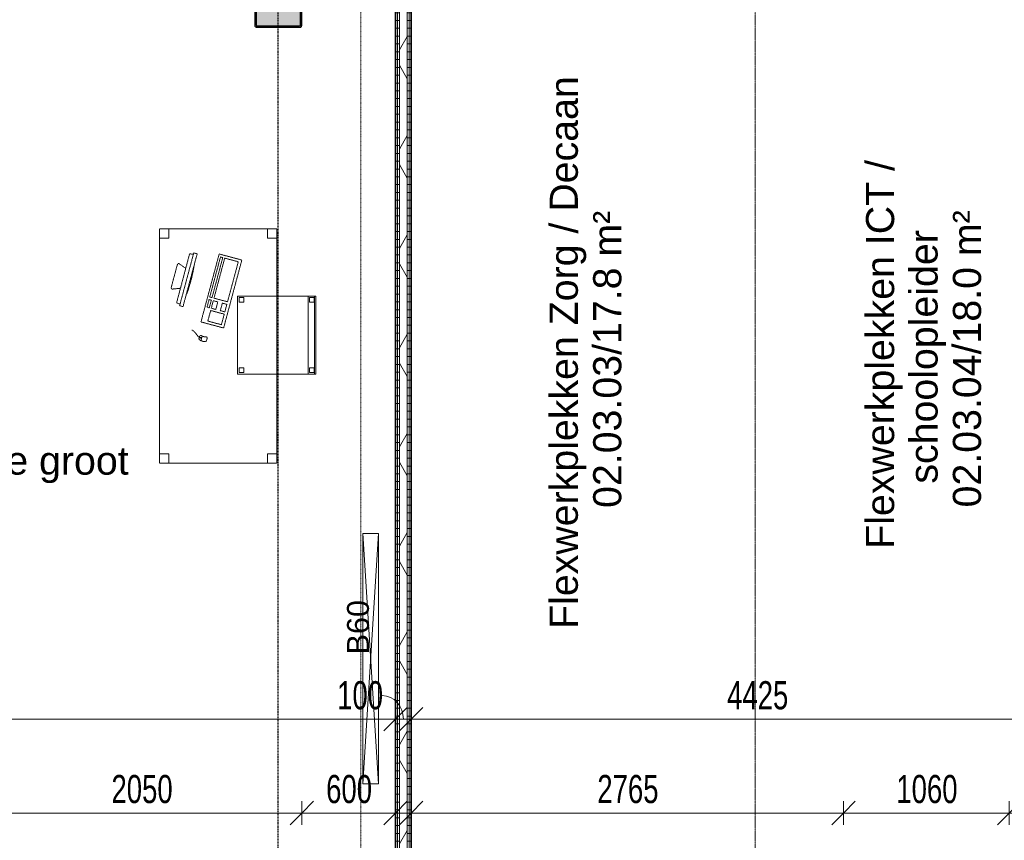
# Model space of a CAD drawing. Header units: millimetres. Extents: x -80560 to 110805, y -11020 to 52719.
# Tile 129 of 182: x 49441 to 55738, y 42300 to 47550. Entities that reach past the tile are written whole.
import ezdxf

# ---------------------------------------------------------------- set-up
doc = ezdxf.new("R2010")
doc.units = ezdxf.units.MM
for name, pattern in [('CENTER2', [20, 8, -4, 4, -4]), ('DASHDOT2', [8, 4, -2, 0, -2]), ('DASHED2', [6, 4, -2]), ('DASHED2-1', [3, 2, -1])]:
    doc.linetypes.add(name, pattern=pattern)
for name, color, linetype, lineweight in [('A-ANNO-DIMS', 211, 'Continuous', 9), ('A-ANNO-DIMS-100', 211, 'Continuous', 9), ('A-ANNO-NOTE', 131, 'Continuous', 18), ('A-AREA', 32, 'DASHED2', 18), ('A-AREA-IDEN', 2, 'Continuous', 9), ('A-DETL-GENF', 92, 'Continuous', 18), ('A-WALL', 113, 'Continuous', 35), ('A-WALL-PATT', 111, 'Continuous', 35), ('E-ELEC-EQPM', 71, 'Continuous', 18), ('I-FURN', 30, 'Continuous', 18), ('I-WALL', 2, 'Continuous', 18), ('S-COLS', 52, 'Continuous', 18), ('S-GRID', 1, 'Continuous', 9)]:
    doc.layers.add(name, color=color, linetype=linetype, lineweight=lineweight)
doc.styles.add('Arial', font='arial.ttf', dxfattribs={"height": 180})
doc.styles.add('Arial_1', font='arial.ttf', dxfattribs={"height": 140})
doc.styles.add('Arial_6', font='arial.ttf', dxfattribs={"width": 0.7, "height": 180})
doc.dimstyles.new('n3o_1_8', dxfattribs={"dimscale": 304.8, "dimtxt": 183.646692, "dimasz": 0.492126, "dimexe": 0.246063, "dimexo": 0.0625, "dimgap": 0.032808, "dimtad": 1, "dimdec": 0, "dimdsep": 46, "dimtxsty": 'Arial_6', "dimblk1": 'OBLIQUE', "dimblk2": 'OBLIQUE', "dimsah": 1, "dimcen": 0.09, "dimdle": 0.246063, "dimazin": 0, "dimtfac": 1, "dimtdec": 4, "dimtix": 1, "dimtmove": 0, "dimatfit": 3, "dimfxl": 0.246063, "dimfxlon": 1, "dimtvp": 1, "dimtolj": 1, "dimtzin": 0, "dimarcsym": 2})
doc.dimstyles.new('n3o_1_8_1', dxfattribs={"dimscale": 304.8, "dimtxt": 183.646692, "dimasz": 0.492126, "dimexe": 0.246063, "dimexo": 0.0625, "dimgap": 0.032808, "dimtad": 1, "dimdec": 0, "dimdsep": 46, "dimtxsty": 'Arial_6', "dimblk1": 'OBLIQUE', "dimblk2": 'OBLIQUE', "dimsah": 1, "dimcen": 0.09, "dimdle": 0.246063, "dimazin": 0, "dimtfac": 1, "dimtdec": 4, "dimtix": 1, "dimtmove": 1, "dimatfit": 3, "dimfxl": 0.246063, "dimfxlon": 1, "dimtvp": 1, "dimtolj": 1, "dimtzin": 0, "dimarcsym": 2})
doc.dimstyles.new('n3o_1_8_3', dxfattribs={"dimscale": 304.8, "dimtxt": 183.646692, "dimasz": 0.492126, "dimexe": 0.246063, "dimexo": 0.0625, "dimgap": 0.032808, "dimtad": 1, "dimdec": 0, "dimdsep": 46, "dimtxsty": 'Arial_6', "dimblk1": 'OBLIQUE', "dimblk2": 'OBLIQUE', "dimsah": 1, "dimcen": 0.09, "dimdle": 0.246063, "dimazin": 0, "dimtfac": 1, "dimtdec": 4, "dimtix": 1, "dimtmove": 0, "dimatfit": 3, "dimfxl": 0.246063, "dimfxlon": 1, "dimtvp": 1, "dimtolj": 1, "dimtzin": 0, "dimarcsym": 2})
pattern_1 = [(3e-13, (51844.82, 43744.75), (-2e-13, 50), [])]

# ---------------------------------------------------------------- blocks, each defined once
blk = doc.blocks.new('NLRS_28_SCO_UN_staalkolom koker betongevuld_gen_CGA - kolom A-1198619-DO_02 tweede verdieping')
at = {"layer": 'S-COLS', "lineweight": 5}
h = blk.add_hatch(dxfattribs=at)
h.set_pattern_fill('FP_144', color=256, style=0, pattern_type=2)
h.set_pattern_definition([(45, (-26200, -47650), (-99.99975, 99.99975), []), (45, (-26115, -47650), (-99.99975, 99.99975), []), (45, (-26110, -47650), (-99.99975, 99.99975), []), (45, (-26105, -47650), (-99.99975, 99.99975), []), (45, (-26100, -47650), (-99.99975, 99.99975), []), (45, (-26095, -47650), (-99.99975, 99.99975), []), (45, (-26090, -47650), (-99.99975, 99.99975), []), (45, (-26085, -47650), (-99.99975, 99.99975), [])])
h.paths.add_polyline_path([(-138, -150), (138, -150), (146.5, -146.5), (150, -138), (150, 138), (146.5, 146.5), (138, 150), (-138, 150), (-146.5, 146.5), (-150, 138), (-150, -138), (-146.5, -146.5)], flags=0)
h.paths.add_polyline_path([(-134, -142), (-139.7, -139.7), (-142, -134), (-142, 134), (-139.7, 139.7), (-134, 142), (134, 142), (139.7, 139.7), (142, 134), (142, -134), (139.7, -139.7), (134, -142)], flags=0)
at = {"layer": 'S-COLS', "lineweight": 9}
blk.add_hatch(color=256, dxfattribs=at).paths.add_polyline_path([(134, -142), (139.7, -139.7), (142, -134), (142, 134), (139.7, 139.7), (134, 142), (-134, 142), (-139.7, 139.7), (-142, 134), (-142, -134), (-139.7, -139.7), (-134, -142)], flags=0)
at = {"layer": 'S-COLS'}
for p, q in [((-150, 138), (-150, -138)), ((-142, -134), (-142, 134)), ((138, 150), (-138, 150)), ((-134, 142), (134, 142)), ((142, 134), (142, -134)), ((150, -138), (150, 138)), ((-138, -150), (138, -150)), ((134, -142), (-134, -142))]:
    blk.add_line(p, q, dxfattribs=at)
at = {"layer": 'S-COLS', "lineweight": 35}
for p, q in [((-142, 134), (-142, -134)), ((134, 142), (-134, 142)), ((142, -134), (142, 134)), ((-134, -142), (134, -142))]:
    blk.add_line(p, q, dxfattribs=at)
at = {"layer": 'S-COLS'}
for centre, radius, start, end in [((-138, 138), 12, 90, 180), ((-134, 134), 8, 90, 180), ((134, 134), 8, 0, 90), ((138, 138), 12, 0, 90), ((-138, -138), 12, 180, 270), ((-134, -134), 8, 180, 270), ((134, -134), 8, 270, 0), ((138, -138), 12, 270, 360)]:
    blk.add_arc(centre, radius, start, end, dxfattribs=at)
at = {"layer": 'S-COLS', "lineweight": 35}
for centre, start, end in [((-134, 134), 90, 180), ((134, 134), 360, 90), ((-134, -134), 180, 270), ((134, -134), 270, 360)]:
    blk.add_arc(centre, 8, start, end, dxfattribs=at)
blk = doc.blocks.new('19112_SW_LeonardoCollege_R2020_rvt-1-DO_02 tweede verdieping')
at = {"color": 9, "lineweight": 9}
blk.add_blockref('NLRS_28_SCO_UN_staalkolom koker betongevuld_gen_CGA - kolom A-1198619-DO_02 tweede verdieping', (26200, 47650), dxfattribs=at)
blk = doc.blocks.new('82_tafel1 - tafel 750x1500x700 2-30673035-DO_02 tweede verdieping')
at = {"layer": 'I-FURN', "linetype": 'DASHED2'}
for p, q in [((750, 375), (-750, 375)), ((-750, 375), (-750, -375)), ((750, 375), (-750, 375)), ((-750, 375), (-750, -375)), ((-750, 375), (-750, 315)), ((-690, 375), (-750, 375)), ((-750, -315), (-750, 315)), ((-750, 315), (-690, 315)), ((-690, 315), (-750, 315)), ((-690, 315), (-690, 375)), ((-690, 375), (690, 375)), ((-690, 375), (-690, 315)), ((690, 375), (690, 315)), ((690, 315), (690, 375)), ((750, 375), (690, 375)), ((690, 315), (750, 315)), ((750, 315), (690, 315)), ((750, -375), (750, 375)), ((750, -375), (750, 375)), ((750, 315), (750, 375)), ((750, 315), (750, -315)), ((-690, -315), (-750, -315)), ((-750, -315), (-690, -315)), ((-750, -315), (-750, -375)), ((-750, -375), (750, -375)), ((-750, -375), (750, -375)), ((-750, -375), (-690, -375)), ((-690, -375), (-690, -315)), ((-690, -315), (-690, -375)), ((690, -375), (-690, -375)), ((750, -315), (690, -315)), ((690, -315), (690, -375)), ((690, -375), (690, -315)), ((690, -315), (750, -315)), ((690, -375), (750, -375)), ((750, -375), (750, -315))]:
    blk.add_line(p, q, dxfattribs=at)
blk = doc.blocks.new('82_zitmeubel - stoel 500x500-V292-DO_02 tweede verdieping')
at = {"layer": 'I-FURN', "linetype": 'DASHED2'}
for p, q in [((-192.1, -13), (-192.1, 237)), ((-192.1, 237), (-192.1, -13)), ((-192.1, 237), (307.9, 237)), ((-192.1, 237), (307.9, 237)), ((-182.1, 226), (-182.1, 198)), ((-182.1, 198), (-182.1, 226)), ((-153.1, 227), (-181.1, 227)), ((-181.1, 227), (-153.1, 227)), ((-181.1, 197), (-153.1, 197)), ((-153.1, 197), (-181.1, 197)), ((-152.1, 198), (-152.1, 226)), ((-152.1, 226), (-152.1, 198)), ((267.9, 226), (267.9, 198)), ((267.9, 198), (267.9, 226)), ((296.9, 227), (268.9, 227)), ((268.9, 227), (296.9, 227)), ((268.9, 197), (296.9, 197)), ((296.9, 197), (268.9, 197)), ((297.9, 198), (297.9, 226)), ((297.9, 226), (297.9, 198)), ((307.9, 237), (307.9, -13)), ((307.9, -13), (307.9, 237)), ((-192.1, -213), (-192.1, -13)), ((-192.1, -13), (-192.1, -263)), ((307.9, -13), (307.9, -213)), ((307.9, -263), (307.9, -13)), ((-192.1, -254.1), (-192.1, -213)), ((307.9, -213), (-192.1, -213)), ((-182.1, -224), (-182.1, -252)), ((-182.1, -252), (-182.1, -224)), ((-153.1, -223), (-181.1, -223)), ((-181.1, -223), (-153.1, -223)), ((-152.1, -252), (-152.1, -224)), ((-152.1, -224), (-152.1, -252)), ((267.9, -224), (267.9, -252)), ((267.9, -252), (267.9, -224)), ((296.9, -223), (268.9, -223)), ((268.9, -223), (296.9, -223)), ((297.9, -252), (297.9, -224)), ((297.9, -224), (297.9, -252)), ((307.9, -213), (307.9, -254.1)), ((-192.1, -263), (-192.1, -254.1)), ((307.9, -254.1), (-192.1, -254.1)), ((-192.1, -263), (307.9, -263)), ((-192.1, -263), (307.9, -263)), ((-181.1, -253), (-153.1, -253)), ((-153.1, -253), (-181.1, -253)), ((268.9, -253), (296.9, -253)), ((296.9, -253), (268.9, -253)), ((307.9, -254.1), (307.9, -263))]:
    blk.add_line(p, q, dxfattribs=at)
for centre, start, end in [((-181.1, 226), 90, 180), ((-181.1, 226), 90, 180), ((-181.1, 198), 180, 270), ((-181.1, 198), 180, 270), ((-153.1, 226), 360, 90), ((-153.1, 226), 360, 90), ((-153.1, 198), 270, 0), ((-153.1, 198), 270, 0), ((268.9, 226), 90, 180), ((268.9, 226), 90, 180), ((268.9, 198), 180, 270), ((268.9, 198), 180, 270), ((296.9, 226), 360, 90), ((296.9, 226), 360, 90), ((296.9, 198), 270, 360), ((296.9, 198), 270, 360), ((-181.1, -224), 90, 180), ((-181.1, -224), 90, 180), ((-153.1, -224), 0, 90), ((-153.1, -224), 0, 90), ((268.9, -224), 90, 165), ((268.9, -224), 90, 180), ((268.9, -224), 165, 180), ((296.9, -224), 0, 90), ((296.9, -224), 0, 90), ((-181.1, -252), 180, 270), ((-181.1, -252), 180, 270), ((-153.1, -252), 270, 0), ((-153.1, -252), 270, 0), ((268.9, -252), 180, 195), ((268.9, -252), 180, 270), ((268.9, -252), 195, 210), ((268.9, -252), 210, 225), ((268.9, -252), 225, 240), ((268.9, -252), 240, 270), ((296.9, -252), 270, 0), ((296.9, -252), 270, 0)]:
    blk.add_arc(centre, 1, start, end, dxfattribs=at)
blk = doc.blocks.new('82_computer - std-30673037-DO_02 tweede verdieping')
at = {"layer": 'I-FURN', "linetype": 'DASHED2'}
for p, q in [((-225, 0), (225, 0)), ((-225, -150), (-225, 0)), ((-208.5, -19), (56.6, -19)), ((-208.5, -109), (-208.5, -19)), ((56.6, -19), (56.6, -109)), ((73.4, -19), (123.4, -19)), ((73.4, -49), (73.4, -19)), ((123.4, -49), (73.4, -49)), ((123.4, -19), (123.4, -49)), ((138.4, -19), (208.4, -19)), ((138.4, -109), (138.4, -19)), ((208.4, -19), (208.4, -109)), ((225, 0), (225, -150)), ((56.6, -109), (-208.5, -109)), ((-208.5, -121.9), (56.6, -121.9)), ((-208.5, -136.9), (-208.5, -121.9)), ((56.6, -121.9), (56.6, -136.9)), ((73.4, -79), (123.4, -79)), ((73.4, -109), (73.4, -79)), ((123.4, -109), (73.4, -109)), ((73.4, -121.9), (123.4, -121.9)), ((73.4, -136.9), (73.4, -121.9)), ((123.4, -79), (123.4, -109)), ((123.4, -121.9), (123.4, -136.9)), ((208.4, -109), (138.4, -109)), ((340.9, -118.9), (310.5, -118.9)), ((316.4, -84.6), (330.8, -84.6)), ((321.6, -131.6), (321.6, -121.9)), ((321.6, -121.9), (325.5, -121.9)), ((323.6, -118.9), (323.6, -121.9)), ((325.5, -121.9), (325.5, -131.6)), ((225, -150), (-225, -150)), ((56.6, -136.9), (-208.5, -136.9)), ((123.4, -136.9), (73.4, -136.9)), ((330.8, -134.6), (316.4, -134.6)), ((325.5, -131.6), (321.6, -131.6)), ((323.6, -131.6), (323.6, -134.6)), ((-189.7, -286.2), (160.3, -286.2)), ((-189.7, -308.7), (-189.7, -286.2)), ((160.3, -308.7), (-189.7, -308.7)), ((-179.7, -308.7), (-177.2, -333)), ((148, -332.1), (150.3, -308.7)), ((160.3, -286.2), (160.3, -308.7)), ((-177.2, -333), (148, -332.1)), ((-98.4, -380), (-80.4, -332.7)), ((50.9, -332.3), (69, -380)), ((61.6, -390.8), (-90.9, -390.8))]:
    blk.add_line(p, q, dxfattribs=at)
for centre, radius, start, end in [((316.4, -92.6), 8, 90, 180), ((261.6, -109.6), 49.8, 340.01258, 19.98742), ((330.8, -92.6), 8, 0, 90), ((292, -109.6), 49.8, 340.01258, 19.98742), ((316.4, -126.6), 8, 180, 270), ((330.8, -126.6), 8, 270, 360), ((-14.7, -1180.4), 900.1, 83.45129, 96.54871), ((-90.9, -382.8), 8, 159.18595, 270), ((61.6, -382.8), 8, 270, 20.81405)]:
    blk.add_arc(centre, radius, start, end, dxfattribs=at)
blk.add_open_spline([(290.2, -192.8), (295.7, -164.5), (318.8, -151.1), (323.6, -134.6)], degree=3, dxfattribs=at)
blk = doc.blocks.new('82_apparaat_rechthoekig_met clearance - Digiboard-30673038-DO_02 tweede verdieping')
at = {"layer": 'E-ELEC-EQPM'}
for p, q in [((50, 800), (-50, 800)), ((-50, 800), (-50, -800)), ((50, 800), (-50, 800)), ((-50, 800), (-50, -800)), ((50, -800), (-50, 800)), ((-50, -800), (50, 800)), ((50, 800), (-50, 800)), ((-50, 800), (-50, -800)), ((50, -800), (50, 800)), ((50, -800), (50, 800)), ((50, -800), (50, 800)), ((-50, -800), (50, -800)), ((-50, -800), (50, -800)), ((-50, -800), (50, -800))]:
    blk.add_line(p, q, dxfattribs=at)
blk = doc.blocks.new('01_n3o_symbool_lijn_met_tekst - brandwerend_B60-31157474-DO_02 tweede verdieping')
at = {"layer": 'A-DETL-GENF', "color": 3, "linetype": 'DASHDOT2'}
blk.add_line((0, 0), (8362.5, 0), dxfattribs=at)
blk = doc.blocks.new('DIMBLOCK178-DO_02 tweede verdieping')
at = {"layer": 'A-ANNO-DIMS-100'}
for p, q in [((44044.8, 43074.8), (44119.8, 43149.8)), ((44044.8, 43149.8), (44044.8, 42999.8)), ((44044.8, 43074.8), (44044.8, 43149.8)), ((51844.8, 43074.8), (51919.8, 43149.8)), ((51844.8, 43149.8), (51844.8, 42999.8)), ((51844.8, 43074.8), (51844.8, 43149.8)), ((44044.8, 43074.8), (43969.8, 42999.8)), ((44044.8, 43074.8), (51844.8, 43074.8)), ((51844.8, 43074.8), (51769.8, 42999.8))]:
    blk.add_line(p, q, dxfattribs=at)
at = {"layer": 'A-ANNO-DIMS-100', "color": 0, "insert": (47752.7, 43318.5), "char_height": 180, "width": 461.094, "attachment_point": 1, "line_spacing_factor": 0.941778, "style": 'Arial_6'}
blk.add_mtext('7800', dxfattribs=at)
blk = doc.blocks.new('_Oblique')
at = {"color": 0, "linetype": 'ByBlock', "lineweight": -2}
blk.add_line((-0.5, -0.5), (0.5, 0.5), dxfattribs=at)
blk = doc.blocks.new('DIMBLOCK179-DO_02 tweede verdieping')
at = {"layer": 'A-ANNO-DIMS-100'}
for p, q in [((51844.8, 43074.8), (51919.8, 43149.8)), ((51844.8, 43149.8), (51844.8, 42999.8)), ((51844.8, 43074.8), (51844.8, 43149.8)), ((51944.8, 43074.8), (52019.8, 43149.8)), ((51944.8, 43149.8), (51944.8, 42999.8)), ((51944.8, 43074.8), (51944.8, 43149.8)), ((51844.8, 43074.8), (51769.8, 42999.8)), ((51844.8, 43074.8), (51944.8, 43074.8)), ((51944.8, 43074.8), (51869.8, 42999.8))]:
    blk.add_line(p, q, dxfattribs=at)
blk.add_ellipse((51759.5, 43074.8), major_axis=(0, 151.3), ratio=0.894653, start_param=4.712389, end_param=6.283185, dxfattribs=at)
at = {"layer": 'A-ANNO-DIMS-100', "color": 0, "insert": (51471.3, 43318.5), "char_height": 180, "width": 345.821, "attachment_point": 1, "line_spacing_factor": 0.941778, "style": 'Arial_6'}
blk.add_mtext('100', dxfattribs=at)
blk = doc.blocks.new('DIMBLOCK180-DO_02 tweede verdieping')
at = {"layer": 'A-ANNO-DIMS-100'}
for p, q in [((51944.8, 43074.8), (52019.8, 43149.8)), ((51944.8, 43149.8), (51944.8, 42999.8)), ((51944.8, 43074.8), (51944.8, 43149.8)), ((56369.8, 43074.8), (56444.8, 43149.8)), ((56369.8, 43149.8), (56369.8, 42999.8)), ((56369.8, 43074.8), (56369.8, 43149.8)), ((51944.8, 43074.8), (51869.8, 42999.8)), ((51944.8, 43074.8), (56369.8, 43074.8)), ((56369.8, 43074.8), (56294.8, 42999.8))]:
    blk.add_line(p, q, dxfattribs=at)
at = {"layer": 'A-ANNO-DIMS-100', "color": 0, "insert": (53965.2, 43318.5), "char_height": 180, "width": 461.094, "attachment_point": 1, "line_spacing_factor": 0.941778, "style": 'Arial_6'}
blk.add_mtext('4425', dxfattribs=at)
blk = doc.blocks.new('DIMBLOCK412-DO_02 tweede verdieping')
at = {"layer": 'A-ANNO-DIMS-100'}
for p, q in [((49194.8, 42474.8), (49269.8, 42549.8)), ((49194.8, 42399.8), (49194.8, 42549.8)), ((51244.8, 42474.8), (51319.8, 42549.8)), ((51244.8, 42399.8), (51244.8, 42549.8)), ((49194.8, 42474.8), (49119.8, 42399.8)), ((49194.8, 42474.8), (51244.8, 42474.8)), ((49194.8, 42474.8), (49194.8, 42399.8)), ((51244.8, 42474.8), (51169.8, 42399.8)), ((51244.8, 42474.8), (51244.8, 42399.8))]:
    blk.add_line(p, q, dxfattribs=at)
at = {"layer": 'A-ANNO-DIMS-100', "color": 0, "insert": (50027.7, 42718.5), "char_height": 180, "width": 461.094, "attachment_point": 1, "line_spacing_factor": 0.941778, "style": 'Arial_6'}
blk.add_mtext('2050', dxfattribs=at)
blk = doc.blocks.new('DIMBLOCK413-DO_02 tweede verdieping')
at = {"layer": 'A-ANNO-DIMS-100'}
for p, q in [((51244.8, 42474.8), (51319.8, 42549.8)), ((51244.8, 42399.8), (51244.8, 42549.8)), ((51844.8, 42474.8), (51919.8, 42549.8)), ((51844.8, 42549.8), (51844.8, 42399.8)), ((51844.8, 42474.8), (51844.8, 42549.8)), ((51244.8, 42474.8), (51169.8, 42399.8)), ((51244.8, 42474.8), (51919.8, 42474.8)), ((51244.8, 42474.8), (51244.8, 42399.8)), ((51844.8, 42474.8), (51769.8, 42399.8))]:
    blk.add_line(p, q, dxfattribs=at)
at = {"layer": 'A-ANNO-DIMS-100', "color": 0, "insert": (51400.7, 42718.5), "char_height": 180, "width": 345.821, "attachment_point": 1, "line_spacing_factor": 0.941778, "style": 'Arial_6'}
blk.add_mtext('600', dxfattribs=at)
blk = doc.blocks.new('DIMBLOCK414-DO_02 tweede verdieping')
at = {"layer": 'A-ANNO-DIMS-100'}
for p, q in [((51944.8, 42474.8), (52019.8, 42549.8)), ((51944.8, 42549.8), (51944.8, 42399.8)), ((51944.8, 42474.8), (51944.8, 42549.8)), ((54709.8, 42474.8), (54784.8, 42549.8)), ((54709.8, 42399.8), (54709.8, 42549.8)), ((51869.8, 42474.8), (54709.8, 42474.8)), ((51944.8, 42474.8), (51869.8, 42399.8)), ((54709.8, 42474.8), (54634.8, 42399.8)), ((54709.8, 42474.8), (54709.8, 42399.8))]:
    blk.add_line(p, q, dxfattribs=at)
at = {"layer": 'A-ANNO-DIMS-100', "color": 0, "insert": (53135.2, 42718.5), "char_height": 180, "width": 461.094, "attachment_point": 1, "line_spacing_factor": 0.941778, "style": 'Arial_6'}
blk.add_mtext('2765', dxfattribs=at)
blk = doc.blocks.new('DIMBLOCK415-DO_02 tweede verdieping')
at = {"layer": 'A-ANNO-DIMS-100'}
for p, q in [((54709.8, 42474.8), (54784.8, 42549.8)), ((54709.8, 42399.8), (54709.8, 42549.8)), ((55769.8, 42474.8), (55844.8, 42549.8)), ((55769.8, 42399.8), (55769.8, 42549.8)), ((54709.8, 42474.8), (54634.8, 42399.8)), ((54709.8, 42474.8), (55769.8, 42474.8)), ((54709.8, 42474.8), (54709.8, 42399.8)), ((55769.8, 42474.8), (55694.8, 42399.8)), ((55769.8, 42474.8), (55769.8, 42399.8))]:
    blk.add_line(p, q, dxfattribs=at)
at = {"layer": 'A-ANNO-DIMS-100', "color": 0, "insert": (55047.7, 42718.5), "char_height": 180, "width": 461.094, "attachment_point": 1, "line_spacing_factor": 0.941778, "style": 'Arial_6'}
blk.add_mtext('1060', dxfattribs=at)
blk = doc.blocks.new('DIMBLOCK416-DO_02 tweede verdieping')
at = {"layer": 'A-ANNO-DIMS-100'}
for p, q in [((55769.8, 42474.8), (55844.8, 42549.8)), ((55769.8, 42399.8), (55769.8, 42549.8)), ((56369.8, 42474.8), (56444.8, 42549.8)), ((56369.8, 42549.8), (56369.8, 42399.8)), ((56369.8, 42474.8), (56369.8, 42549.8)), ((55769.8, 42474.8), (55694.8, 42399.8)), ((55769.8, 42474.8), (56444.8, 42474.8)), ((55769.8, 42474.8), (55769.8, 42399.8)), ((56369.8, 42474.8), (56294.8, 42399.8))]:
    blk.add_line(p, q, dxfattribs=at)
at = {"layer": 'A-ANNO-DIMS-100', "color": 0, "insert": (55925.7, 42718.5), "char_height": 180, "width": 345.821, "attachment_point": 1, "line_spacing_factor": 0.941778, "style": 'Arial_6'}
blk.add_mtext('600', dxfattribs=at)

msp = doc.modelspace()

# ---------------------------------------------------------------- hatches: boundary and pattern name
at = {"layer": 'A-WALL-PATT', "lineweight": 18}
h = msp.add_hatch(dxfattribs=at)
h.set_pattern_fill('FP_31', color=256, angle=90, style=0, pattern_type=2)
h.set_pattern_definition(pattern_1)
h.paths.add_polyline_path([(51857.3, 39650), (51857.3, 39662.5), (51844.8, 39662.5), (51844.8, 39650)], flags=0)
h.paths.add_polyline_path([(51857.3, 39737.5), (51857.3, 47839.5), (51844.8, 47839.5), (51844.8, 39737.5)], flags=0)
h = msp.add_hatch(dxfattribs=at)
h.set_pattern_fill('FP_31', color=256, angle=90, style=0, pattern_type=2)
h.set_pattern_definition(pattern_1)
h.paths.add_polyline_path([(51869.8, 39737.5), (51869.8, 47839.5), (51857.3, 47839.5), (51857.3, 39737.5)], flags=0)
h = msp.add_hatch(dxfattribs=at)
h.set_pattern_fill('FP_2', color=256, style=0, pattern_type=2)
h.set_pattern_definition([(60, (24894.82, 0), (-274.963, 158.75), []), (120, (24894.82, 0), (-274.963, -158.75), [])])
h.paths.add_polyline_path([(51919.8, 39662.5), (51919.8, 47839.5), (51869.8, 47839.5), (51869.8, 39662.5)], flags=0)
h = msp.add_hatch(dxfattribs=at)
h.set_pattern_fill('FP_31', color=256, angle=90, style=0, pattern_type=2)
h.set_pattern_definition(pattern_1)
h.paths.add_polyline_path([(51932.3, 39737.5), (51932.3, 47839.5), (51919.8, 47839.5), (51919.8, 39737.5)], flags=0)
h = msp.add_hatch(dxfattribs=at)
h.set_pattern_fill('FP_31', color=256, angle=90, style=0, pattern_type=2)
h.set_pattern_definition(pattern_1)
h.paths.add_polyline_path([(51944.8, 39737.5), (51944.8, 47839.5), (51932.3, 47839.5), (51932.3, 39737.5)], flags=0)

# ---------------------------------------------------------------- linework, layer by layer
at = {"layer": 'A-AREA', "linetype": 'DASHED2-1'}
msp.add_line((54144.8, 39750), (54144.8, 47819), dxfattribs=at)
at = {"layer": 'A-WALL', "lineweight": 18}
for p, q in [((51857.3, 47839.5), (51857.3, 39737.5)), ((51869.8, 47839.5), (51869.8, 39662.5)), ((51919.8, 39662.5), (51919.8, 47839.5)), ((51932.3, 47839.5), (51932.3, 39737.5))]:
    msp.add_line(p, q, dxfattribs=at)
at = {"layer": 'I-WALL', "lineweight": 35}
for p, q in [((51844.8, 47839.5), (51844.8, 39750)), ((51944.8, 39750), (51944.8, 47839.5))]:
    msp.add_line(p, q, dxfattribs=at)
at = {"layer": 'S-GRID', "linetype": 'CENTER2', "lineweight": 25}
msp.add_line((51094.8, 4383.3), (51094.8, 52119.1), dxfattribs=at)

# ---------------------------------------------------------------- block references
at = {"color": 250, "lineweight": 5}
msp.add_blockref('19112_SW_LeonardoCollege_R2020_rvt-1-DO_02 tweede verdieping', (24894.8, 0), dxfattribs=at)
at = {"layer": 'A-DETL-GENF', "color": 3, "linetype": 'DASHDOT2', "rotation": 90}
msp.add_blockref('01_n3o_symbool_lijn_met_tekst - brandwerend_B60-31157474-DO_02 tweede verdieping', (51622.3, 39437.5), dxfattribs=at)
at = {"layer": 'E-ELEC-EQPM', "rotation": 180}
msp.add_blockref('82_apparaat_rechthoekig_met clearance - Digiboard-30673038-DO_02 tweede verdieping', (51684.8, 43462.5), dxfattribs=at)
at = {"layer": 'I-FURN', "linetype": 'DASHED2'}
for name, p, rotation in [('82_tafel1 - tafel 750x1500x700 2-30673035-DO_02 tweede verdieping', (50709.8, 45462.5), 269.9999999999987), ('82_computer - std-30673037-DO_02 tweede verdieping', (50803.3, 45795.1), 254.9999999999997), ('82_zitmeubel - stoel 500x500-V292-DO_02 tweede verdieping', (51071.8, 45474.1), 89.99999999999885)]:
    msp.add_blockref(name, p, dxfattribs=dict(at, rotation=rotation))

# ---------------------------------------------------------------- texts
at = {"layer": 'A-ANNO-NOTE', "color": 3, "linetype": 'DASHDOT2', "insert": (51534.3, 43489.5), "char_height": 140, "width": 408.861, "attachment_point": 1, "rotation": 90, "style": 'Arial_1'}
msp.add_mtext('B60', dxfattribs=at)
at = {"layer": 'A-AREA-IDEN', "char_height": 180, "attachment_point": 1, "rotation": 90, "style": 'Arial'}
for s, insert, width in [('Flexwerkplekken Zorg / Decaan', (52830.7, 43652.8), 4136.707), ('Flexwerkplekken ICT /', (54853.7, 44165.3), 2894.092), ('02.03.03/17.8 m²', (53108.6, 44426.7), 2260.759), ('schoolopleider', (55131.6, 44582.1), 1891.982), ('02.03.04/18.0 m²', (55409.4, 44429.9), 2260.759)]:
    msp.add_mtext(s, dxfattribs=dict(at, insert=insert, width=width))
at = {"layer": 'A-AREA-IDEN', "insert": (46532.3, 44819.6), "char_height": 180, "width": 4224.893, "attachment_point": 1, "style": 'Arial'}
msp.add_mtext('Algemene onderwijsruimte groot', dxfattribs=at)

# ---------------------------------------------------------------- dimensions: what is measured, and where the dimension line sits
at = {"layer": 'A-ANNO-DIMS'}
for base, p1, p2, dimstyle, override, picture, middle in [((51844.8, 43074.8), (44044.8, 43149.8), (51844.8, 43149.8), 'n3o_1_8', {"dimpost": '<>', "dimfxl": 7800}, 'DIMBLOCK178-DO_02 tweede verdieping', (47944.8, 43176.7)), ((56369.8, 43074.8), (51944.8, 43149.8), (56369.8, 43149.8), 'n3o_1_8', {"dimpost": '<>', "dimfxl": 4425}, 'DIMBLOCK180-DO_02 tweede verdieping', (54157.3, 43176.7)), ((51244.8, 42474.8), (49194.8, 42399.8), (51244.8, 42399.8), 'n3o_1_8_3', {"dimpost": '<>', "dimfxl": 2050}, 'DIMBLOCK412-DO_02 tweede verdieping', (50219.8, 42576.7)), ((51844.8, 42474.8), (51244.8, 42399.8), (51844.8, 42549.8), 'n3o_1_8_3', {"dimpost": '<>', "dimfxl": 618.465844}, 'DIMBLOCK413-DO_02 tweede verdieping', (51544.8, 42576.7)), ((54709.8, 42474.8), (51944.8, 42549.8), (54709.8, 42399.8), 'n3o_1_8_3', {"dimpost": '<>', "dimfxl": 2769.065727}, 'DIMBLOCK414-DO_02 tweede verdieping', (53327.3, 42576.7)), ((55769.8, 42474.8), (54709.8, 42399.8), (55769.8, 42399.8), 'n3o_1_8_3', {"dimpost": '<>', "dimfxl": 1060}, 'DIMBLOCK415-DO_02 tweede verdieping', (55239.8, 42576.7)), ((56369.8, 42474.8), (55769.8, 42399.8), (56369.8, 42549.8), 'n3o_1_8_3', {"dimpost": '<>', "dimfxl": 618.465844}, 'DIMBLOCK416-DO_02 tweede verdieping', (56069.8, 42576.7))]:
    dim = msp.add_linear_dim(base=base, p1=p1, p2=p2, dimstyle=dimstyle, override=override, dxfattribs=at)
    dim.commit()
    dim.dimension.update_dxf_attribs({"geometry": picture, "text_midpoint": middle})
dim = msp.add_linear_dim(base=(51944.8, 43074.8), p1=(51844.8, 43149.8), p2=(51944.8, 43149.8), dimstyle='n3o_1_8_1', override={"dimpost": '<>', "dimfxl": 100}, dxfattribs=at)
dim.commit()
dim.dimension.update_dxf_attribs({"geometry": 'DIMBLOCK179-DO_02 tweede verdieping', "text_midpoint": (51644.2, 43198.5), "dimtype": 160})

doc.saveas('drawing.dxf')
